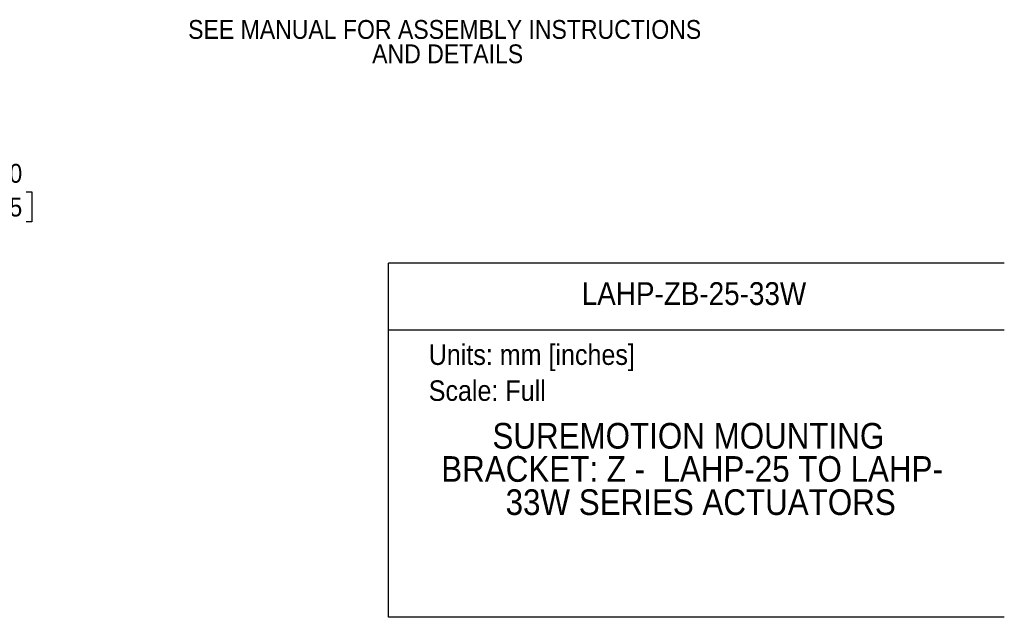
# Model space of a CAD drawing. Header units: millimetres. Extents: x 20 to 864, y 0 to 521.
# Tile 3 of 5: x 498 to 864, y 0 to 222. Entities that reach past the tile are written whole.
import ezdxf
from ezdxf.enums import TextEntityAlignment as Align

# ---------------------------------------------------------------- set-up
doc = ezdxf.new("R2010")
doc.units = ezdxf.units.MM
doc.header["$LTSCALE"] = 2
doc.linetypes.add('SLD-Solid', pattern=[0])
doc.layers.add('DIMENSIONS', color=140, linetype='SLD-Solid', lineweight=25)
doc.layers.add('TEXT', color=140, linetype='SLD-Solid', lineweight=25)
doc.layers.add('SLD-DEFPOINTS', color=7, linetype='Continuous', plot=False)
doc.layers.get('SLD-DEFPOINTS').off()
doc.styles.add('SLDTEXTSTYLE0', font='GOTHIC.TTF', dxfattribs={"width": 0.913})
doc.dimstyles.new('SLDDIMSTYLE0', dxfattribs={"dimtxt": 7, "dimasz": 7, "dimexe": 0, "dimexo": 0.0625, "dimgap": 1.75, "dimtad": 0, "dimtih": 1, "dimtoh": 1, "dimdec": 1, "dimrnd": 1e-09, "dimzin": 4, "dimdsep": 46, "dimtxsty": 'SLDTEXTSTYLE0', "dimsah": 1, "dimcen": 0.09, "dimadec": 0, "dimazin": 1, "dimtfac": 1, "dimtdec": 1, "dimtofl": 0, "dimtmove": 0, "dimatfit": 3, "dimfxl": 0, "dimfrac": 2, "dimtolj": 1, "dimtzin": 12, "dimarcsym": 0})

# ---------------------------------------------------------------- blocks, each defined once
blk = doc.blocks.new('SW_NOTE_0')
at = {"layer": 'TEXT', "color": 0, "insert": (0, 9.73), "char_height": 7.62, "attachment_point": 1, "style": 'SLDTEXTSTYLE0'}
blk.add_mtext('Units: mm [inches]', dxfattribs=at)
blk = doc.blocks.new('SW_NOTE_0_1')
at = {"layer": 'TEXT', "color": 0, "insert": (0, 9.73), "char_height": 7.62, "attachment_point": 1, "style": 'SLDTEXTSTYLE0'}
blk.add_mtext('Scale: Full', dxfattribs=at)
blk = doc.blocks.new('Block1')
at = {"color": 140, "linetype": 'SLD-Solid', "lineweight": 18}
blk.add_line((863.6, 0), (863.6, 131.52), dxfattribs=at)
at = {"layer": 'TEXT'}
for p, q in [((863.6, 131.52), (635, 131.52)), ((635, 0), (635, 131.52)), ((635, 106.79), (863.6, 106.79)), ((863.6, 0), (635, 0))]:
    blk.add_line(p, q, dxfattribs=at)
at = {"layer": 'TEXT', "color": 140}
for name, p in [('SW_NOTE_0', (649.97, 91.6)), ('SW_NOTE_0_1', (649.97, 78.25))]:
    blk.add_blockref(name, p, dxfattribs=at)
at = {"layer": 'TEXT', "color": 140, "style": 'SLDTEXTSTYLE0', "width": 0.913}
for tag, height, p in [('AUTOATTR0', 8.47, (706.76, 113.42)), ('AUTOATTR1_0', 9.53, (673.61, 59.77)), ('AUTOATTR1_1', 9.53, (654.62, 47.45)), ('AUTOATTR1_2', 9.53, (678.5, 35.14))]:
    blk.add_attdef(tag, text='', height=height, dxfattribs=at).set_placement(p, align=Align.BOTTOM_LEFT)
blk = doc.blocks.new('_D_6')
at = {"layer": 'DIMENSIONS'}
for p, q in [((425.84, 193.39), (465, 193.39)), ((458.65, 174.39), (458.65, 193.39)), ((442.84, 174.39), (465, 174.39)), ((458.65, 158.03), (458.65, 174.39)), ((471.35, 158.03), (458.65, 158.03)), ((482.45, 157.98), (480.32, 157.98)), ((480.32, 157.98), (480.32, 146.87)), ((500.56, 157.98), (502.69, 157.98)), ((502.69, 157.98), (502.69, 146.87)), ((480.32, 146.87), (482.45, 146.87)), ((502.69, 146.87), (500.56, 146.87))]:
    blk.add_line(p, q, dxfattribs=at)
for points in [[(458.65, 193.39), (456.65, 186.39), (460.65, 186.39)], [(458.65, 174.39), (460.65, 181.39), (456.65, 181.39)]]:
    blk.add_solid(points, dxfattribs=at)
at = {"layer": 'DIMENSIONS', "char_height": 7, "attachment_point": 1, "style": 'SLDTEXTSTYLE0'}
for s, insert in [('19.0', (482.45, 168.34)), ('0.75', (482.45, 155.81))]:
    blk.add_mtext(s, dxfattribs=dict(at, insert=insert))
blk = doc.blocks.new('SW_NOTE_0_5')
at = {"layer": 'TEXT', "color": 0, "char_height": 7, "attachment_point": 2, "style": 'SLDTEXTSTYLE0'}
for s, insert in [('SEE MANUAL FOR ASSEMBLY INSTRUCTIONS', (93.52, 8.94)), ('AND DETAILS', (94.64, -0.11))]:
    blk.add_mtext(s, dxfattribs=dict(at, insert=insert))

msp = doc.modelspace()

# ---------------------------------------------------------------- block references
at = {"layer": 'SLD-DEFPOINTS'}
msp.add_blockref('Block1', (0, 0), dxfattribs=at).add_auto_attribs({'AUTOATTR0': 'LAHP-ZB-25-33W', 'AUTOATTR1_0': 'SUREMOTION MOUNTING ', 'AUTOATTR1_1': 'BRACKET: Z -  LAHP-25 TO LAHP-', 'AUTOATTR1_2': '33W SERIES ACTUATORS'})
at = {"layer": 'TEXT'}
msp.add_blockref('SW_NOTE_0_5', (562.36, 212.82), dxfattribs=at)

# ---------------------------------------------------------------- dimensions: what is measured, and where the dimension line sits
at = {"layer": 'DIMENSIONS'}
dim = msp.add_linear_dim(base=(458.65, 193.39), p1=(440.3, 174.39), p2=(423.3, 193.39), angle=90, dimstyle='SLDDIMSTYLE0', dxfattribs=at)
dim.commit()
dim.dimension.update_dxf_attribs({"geometry": '_D_6', "text_midpoint": (458.65, 158.03), "dimtype": 160})

doc.saveas('drawing.dxf')
